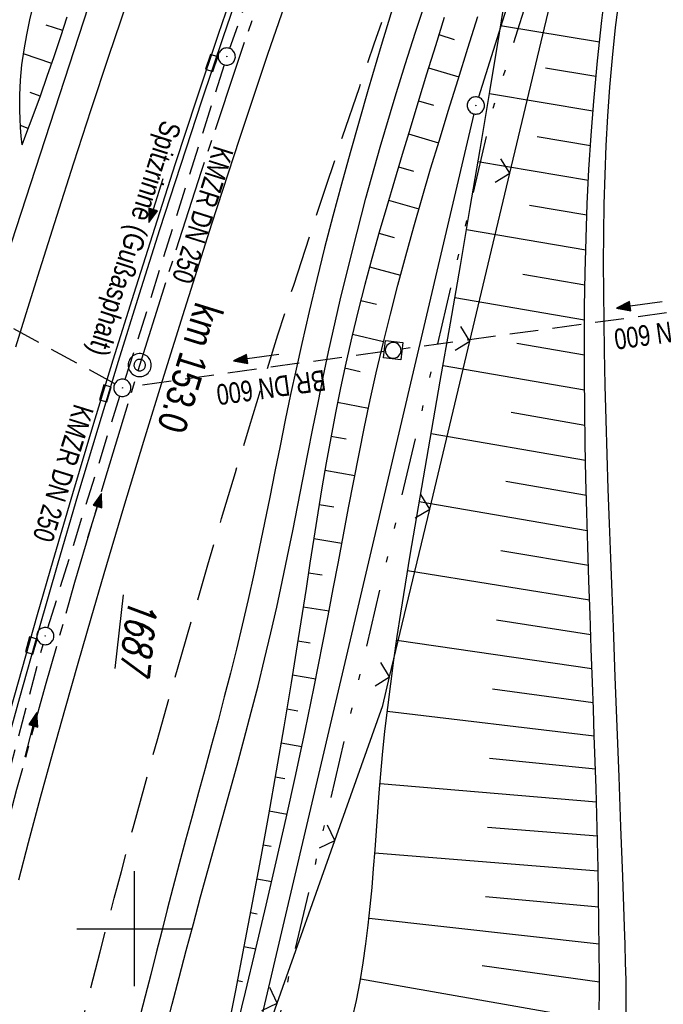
# Model space of a CAD drawing. Extents: x 510637 to 511182, y 471777 to 472747.
# Tile 32 of 42: x 510890 to 510946, y 472393 to 472479. Entities that reach past the tile are written whole.
import ezdxf

# ---------------------------------------------------------------- set-up
doc = ezdxf.new("R2010")
doc.units = 0
doc.header["$LTSCALE"] = 10
doc.header["$MEASUREMENT"] = 0
for name, pattern in [('ACHSE', [5.5, 4, -0.5, 0.5, -0.5]), ('LT00', [0]), ('LT05', [0.7, 0.5, -0.2]), ('LT09', [0.54, 0.2, -0.1, 0.02, -0.1, 0.02, -0.1]), ('STRICHLINIE2', [0.375, 0.25, -0.125])]:
    doc.linetypes.add(name, pattern=pattern)
doc.layers.get('0').update_dxf_attribs({"linetype": 'LT00'})
for name, color, linetype in [('-AX-020', 250, 'ACHSE'), ('-Halt-Pfeil', 4, 'LT00'), ('-Haltung', 182, 'STRICHLINIE2'), ('-Haltungsbeschriftung', 182, 'LT00'), ('-ST-20-1', 250, 'LT00'), ('-ST-20-5', 250, 'LT00'), ('DFK_AB_FLNR', 7, 'Continuous'), ('DFK_AB_L', 21, 'LT00'), ('DFK_AB_P', 7, 'LT00'), ('GEMARKUNGSGRENZE', 3, 'LT09'), ('RINNE_TEXT', 11, 'Continuous'), ('V94_AFBR_BAB', 250, 'LT00'), ('V94_BOESCH', 250, 'LT00'), ('V94_BOSCHUNG', 250, 'LT00'), ('V94_KA_MULD', 182, 'LT00'), ('V94_KA_PRUF', 182, 'LT00'), ('V94_LD_MARK', 250, 'LT00'), ('V94_LG_MARK', 250, 'LT05'), ('V94_RASTER', 250, 'LT00'), ('V94_RINNE', 182, 'LT00'), ('V94_SINKK', 182, 'LT00'), ('V94_ZAUN', 40, 'LT00')]:
    doc.layers.add(name, color=color, linetype=linetype)
doc.styles.add('Arial', font='ARIAL.TTF')
doc.styles.add('Arial Fett', font='txt', dxfattribs={"width": 0.8})
doc.styles.add('Haltungsbeschriftung', font='ARIAL.TTF', dxfattribs={"width": 0.75})
doc.styles.get("Standard").update_dxf_attribs({"font": 'romans.shx'})

# ---------------------------------------------------------------- blocks, each defined once
blk = doc.blocks.new('SYMB0003')
at = {"color": 0, "linetype": 'ByBlock'}
for p, q in [((-0.015712, 0), (0.010166, 0.012015)), ((0, -0.021257), (-0.015712, 0)), ((0.010166, 0.012015), (0, -0.021257))]:
    blk.add_line(p, q, dxfattribs=at)
for points in [[(-0.031395, 0.499013), (-0.093691, 0.491144), (-0.154509, 0.475528), (-0.21289, 0.452414), (-0.267913, 0.422164), (-0.318712, 0.385257), (-0.364484, 0.342274), (-0.404509, 0.293893), (-0.438154, 0.240877), (-0.464888, 0.184062), (-0.484292, 0.124345), (-0.496058, 0.062667), (-0.5, 0)], [(-0.5, 0), (-0.496058, -0.062667), (-0.484292, -0.124345), (-0.464888, -0.184062), (-0.438154, -0.240877), (-0.404509, -0.293893), (-0.364485, -0.342274), (-0.318712, -0.385257), (-0.267914, -0.422164), (-0.21289, -0.452414), (-0.154509, -0.475529), (-0.093691, -0.491144), (-0.031395, -0.499014), (0.031395, -0.499014)], [(0.5, 0), (0.496057, 0.062667), (0.484292, 0.124345), (0.464888, 0.184062), (0.438153, 0.240877), (0.404509, 0.293893), (0.364484, 0.342274), (0.318712, 0.385257), (0.267913, 0.422164), (0.21289, 0.452414), (0.154509, 0.475528), (0.093691, 0.491144), (0.031395, 0.499013), (-0.031395, 0.499013)], [(0.031395, -0.499014), (0.093691, -0.491144), (0.154509, -0.475529), (0.21289, -0.452414), (0.267914, -0.422164), (0.318712, -0.385257), (0.364485, -0.342274), (0.404509, -0.293893), (0.438154, -0.240877), (0.464889, -0.184062), (0.484292, -0.124345), (0.496058, -0.062667), (0.5, 0)]]:
    blk.add_lwpolyline(points, dxfattribs=at)
blk = doc.blocks.new('SYMB0002')
at = {"color": 0, "linetype": 'ByBlock'}
for points in [[(-0.031395, 0.499013), (-0.093691, 0.491144), (-0.154509, 0.475528), (-0.21289, 0.452414), (-0.267913, 0.422164), (-0.318712, 0.385257), (-0.364484, 0.342274), (-0.404509, 0.293893), (-0.438154, 0.240877), (-0.464888, 0.184062), (-0.484292, 0.124345), (-0.496058, 0.062667), (-0.5, 0)], [(0.5, 0), (0.496057, 0.062667), (0.484292, 0.124345), (0.464888, 0.184062), (0.438153, 0.240877), (0.404509, 0.293893), (0.364484, 0.342274), (0.318712, 0.385257), (0.267913, 0.422164), (0.21289, 0.452414), (0.154509, 0.475528), (0.093691, 0.491144), (0.031395, 0.499013), (-0.031395, 0.499013)], [(-0.5, 0), (-0.496058, -0.062667), (-0.484292, -0.124345), (-0.464888, -0.184062), (-0.438154, -0.240877), (-0.404509, -0.293893), (-0.364485, -0.342274), (-0.318712, -0.385257), (-0.267914, -0.422164), (-0.21289, -0.452414), (-0.154509, -0.475529), (-0.093691, -0.491144), (-0.031395, -0.499014), (0.031395, -0.499014)], [(0.031395, -0.499014), (0.093691, -0.491144), (0.154509, -0.475529), (0.21289, -0.452414), (0.267914, -0.422164), (0.318712, -0.385257), (0.364485, -0.342274), (0.404509, -0.293893), (0.438154, -0.240877), (0.464889, -0.184062), (0.484292, -0.124345), (0.496058, -0.062667), (0.5, 0)]]:
    blk.add_lwpolyline(points, dxfattribs=at)
blk = doc.blocks.new('SYMB0024')
at = {"color": 0, "linetype": 'ByBlock'}
for p, q in [((-0.5, 0.5), (0, 0)), ((0, 0), (0.5, 0.5))]:
    blk.add_line(p, q, dxfattribs=at)
blk = doc.blocks.new('SYMB0652')
at = {"color": 0, "linetype": 'ByBlock'}
blk.add_lwpolyline([(-0.15, -0.075), (0.15, -0.075), (0.15, 0.075), (-0.15, 0.075), (-0.15, -0.075)], dxfattribs=at)
blk = doc.blocks.new('SYMB1210')
at = {"color": 0, "linetype": 'ByBlock'}
blk.add_line((0.018815, -0.179014), (0.055623, -0.17119), dxfattribs=at)
for points in [[(-0.2, -0.2), (-0.2, 0.2), (0.2, 0.2), (0.2, -0.2), (-0.2, -0.2)], [(0.018815, 0.179014), (-0.018815, 0.179014), (-0.055623, 0.17119), (-0.09, 0.155885), (-0.120444, 0.133766), (-0.145623, 0.105801), (-0.164438, 0.073213), (-0.176067, 0.037424), (-0.18, 0)], [(-0.18, 0), (-0.176067, -0.037424), (-0.164438, -0.073213), (-0.145623, -0.105801), (-0.120444, -0.133766), (-0.09, -0.155885), (-0.055623, -0.17119), (-0.018815, -0.179014), (0.018815, -0.179014)], [(0.18, 0), (0.176067, 0.037424), (0.164438, 0.073213), (0.145623, 0.105801), (0.120444, 0.133766), (0.09, 0.155885), (0.055623, 0.17119), (0.018815, 0.179014)], [(0.055623, -0.17119), (0.09, -0.155885), (0.120444, -0.133766), (0.145623, -0.105801), (0.164438, -0.073213), (0.176067, -0.037424), (0.18, 0)]]:
    blk.add_lwpolyline(points, dxfattribs=at)
blk = doc.blocks.new('SYMB0070')
at = {"color": 0, "linetype": 'ByBlock'}
for p, q in [((-0.5, 0), (0.2, 0)), ((0.5, 0), (0.2, 0.1)), ((0.2, 0.1), (0.2, 0)), ((0.468, 0), (0.21, 0.086)), ((0.21, 0.086), (0.21, -0.086)), ((0.21, -0.086), (0.468, 0)), ((0.22, -0.072), (0.437, 0)), ((0.23, -0.058), (0.405, 0)), ((0.24, -0.045), (0.374, 0)), ((0.342, 0), (0.25, 0.031)), ((0.25, 0.031), (0.25, -0.031)), ((0.25, -0.031), (0.342, 0)), ((0.26, -0.017), (0.31, 0)), ((0.27, -0.003), (0.279, 0))]:
    blk.add_line(p, q, dxfattribs=at)
for points in [[(0.2, 0), (0.2, -0.1), (0.5, 0)], [(0.437, 0), (0.22, 0.072), (0.22, -0.072)], [(0.405, 0), (0.23, 0.058), (0.23, -0.058)], [(0.374, 0), (0.24, 0.045), (0.24, -0.045)], [(0.31, 0), (0.26, 0.017), (0.26, -0.017)], [(0.279, 0), (0.27, 0.003), (0.27, -0.003)]]:
    blk.add_lwpolyline(points, dxfattribs=at)

msp = doc.modelspace()

# ---------------------------------------------------------------- linework, layer by layer
at = {"layer": '-AX-020', "ltscale": 0.2, "flags": 128}
msp.add_lwpolyline([(511023.585, 472714.433), (511020.976, 472710.349), (511016.012, 472702.431), (511011.117, 472694.472), (511006.29, 472686.471), (511001.532, 472678.429), (510996.842, 472670.347), (510992.223, 472662.225), (510987.672, 472654.063), (510983.192, 472645.863), (510978.782, 472637.625), (510974.443, 472629.349), (510970.175, 472621.036), (510965.978, 472612.687), (510961.853, 472604.303), (510957.799, 472595.883), (510953.818, 472587.43), (510949.91, 472578.942), (510946.074, 472570.422), (510942.311, 472561.868), (510938.622, 472553.283), (510935.007, 472544.666), (510931.465, 472536.02), (510927.997, 472527.343), (510924.604, 472518.636), (510921.286, 472509.901), (510918.042, 472501.138), (510914.874, 472492.347), (510911.781, 472483.529), (510908.763, 472474.686), (510905.821, 472465.817), (510902.956, 472456.923), (510900.166, 472448.004), (510897.454, 472439.062), (510894.817, 472430.098), (510892.258, 472421.111), (510889.776, 472412.102), (510887.37, 472403.073), (510885.043, 472394.023), (510882.792, 472384.954), (510880.62, 472375.866), (510878.525, 472366.759), (510876.509, 472357.635), (510874.57, 472348.494), (510872.71, 472339.337), (510870.929, 472330.164), (510869.226, 472320.976), (510867.602, 472311.774), (510866.056, 472302.558), (510864.59, 472293.33), (510863.202, 472284.089), (510861.894, 472274.837), (510860.665, 472265.574), (510859.516, 472256.301), (510858.445, 472247.018), (510857.455, 472237.726), (510856.544, 472228.427), (510855.712, 472219.119), (510854.96, 472209.806), (510854.288, 472200.485), (510853.696, 472191.159), (510853.184, 472181.829), (510852.752, 472172.495), (510852.399, 472163.157), (510852.127, 472153.817), (510851.934, 472144.475), (510851.822, 472135.131), (510851.789, 472125.787), (510851.836, 472116.443), (510851.964, 472107.1), (510852.009, 472104.711), (510852.237, 472095.37), (510852.543, 472086.03), (510852.927, 472076.694), (510853.387, 472067.361), (510853.922, 472058.032), (510854.53, 472048.707), (510855.21, 472039.388), (510855.961, 472030.074), (510856.782, 472020.766), (510857.671, 472011.464), (510858.627, 472002.169), (510859.649, 471992.88), (510860.734, 471983.599), (510861.883, 471974.326), (510863.094, 471965.06), (510864.364, 471955.802), (510865.694, 471946.554), (510867.082, 471937.313), (510868.525, 471928.081), (510870.024, 471918.857), (510871.577, 471909.643), (510873.182, 471900.438), (510874.839, 471891.241), (510876.545, 471882.054), (510878.3, 471872.876), (510880.102, 471863.708), (510881.95, 471854.548), (510883.842, 471845.397), (510885.778, 471836.255), (510887.756, 471827.123), (510889.775, 471817.999), (510891.834, 471808.885), (510893.93, 471799.779), (510894.29, 471798.245)], dxfattribs=at)
at = {"layer": '-Haltung'}
for p, q in [((510917.717, 472503.191), (510908.287, 472476.519)), ((510898.307, 472447.379), (510847.218, 472475.096)), ((510907.812, 472475.097), (510899.191, 472447.736)), ((510964.844, 472456.082), (510923.252, 472450.385)), ((510921.766, 472450.18), (510899.709, 472447.124)), ((510892.486, 472426.157), (510898.744, 472446.305)), ((510888.034, 472409.531), (510892.071, 472424.716))]:
    msp.add_line(p, q, dxfattribs=at)
at = {"layer": 'DFK_AB_L'}
for p, q in [((510945.255, 472520.945), (510929.916, 472472.275)), ((510929.519, 472470.83), (510902.982, 472358.02))]:
    msp.add_line(p, q, dxfattribs=at)
at = {"layer": 'GEMARKUNGSGRENZE', "ltscale": 2.5, "flags": 128}
msp.add_lwpolyline([(511046.034, 472711.812), (511031.927, 472691.269), (510996.407, 472627.328), (510946.881, 472521.115), (510931.137, 472471.162), (510904.274, 472356.963), (510903.968, 472355.512), (510901.213, 472342.303), (510941.585, 472335.037), (510971.004, 472327.668), (510993.448, 472322.391), (511002.822, 472295.217), (510981.46, 472288.086), (510979.077, 472252.27), (510975.289, 472194.983), (510973.333, 472186.399), (510968.719, 472165.904), (510952.995, 472136.274), (510921.262, 472097.626), (510905.045, 472075.837), (510893.26, 472050.556), (510892.004, 472047.859), (510887.625, 472022.351), (510889.456, 471975.295), (510899.305, 471911.874), (510912.906, 471849.007), (510924.683, 471794.697)], dxfattribs=at)
at = {"layer": 'V94_AFBR_BAB'}
for points in [[(510888.326, 472456.529), (510888.913, 472458.367), (510896.445, 472481.523), (510904.294, 472503.865), (510913.246, 472527.758), (510922.311, 472550.195), (510932.095, 472573.121), (510940.028, 472591.151)], [(510889.953, 472404.256), (510890.804, 472407.487), (510891.855, 472411.397), (510892.926, 472415.302), (510894.016, 472419.201), (510895.123, 472423.096), (510896.246, 472426.987), (510897.382, 472430.873), (510899.092, 472436.634), (510900.829, 472442.387), (510902.594, 472448.131), (510904.387, 472453.866), (510906.748, 472461.264), (510909.158, 472468.646), (510911.619, 472476.011), (510913.538, 472481.641)], [(510902.536, 472390.493), (510903.299, 472393.444), (510903.907, 472395.778), (510904.521, 472398.11), (510905.141, 472400.441), (510905.77, 472402.77), (510906.399, 472405.062), (510907.033, 472407.353), (510907.67, 472409.643), (510908.306, 472411.934), (510908.937, 472414.226), (510909.559, 472416.52), (510910.168, 472418.816), (510910.761, 472421.117), (510911.335, 472423.422), (510911.885, 472425.732), (510912.386, 472427.941), (510912.865, 472430.156), (510913.328, 472432.374), (510913.778, 472434.595), (510914.219, 472436.819), (510914.655, 472439.044), (510915.089, 472441.269), (510915.527, 472443.493), (510915.972, 472445.717), (510916.428, 472447.938), (510916.898, 472450.156), (510917.905, 472454.626), (510918.987, 472459.079), (510920.144, 472463.513), (510921.375, 472467.926), (510922.678, 472472.318), (510923.555, 472475.134), (510924.458, 472477.942), (510925.385, 472480.742)], [(510942.769, 472392.42), (510942.769, 472393.972), (510942.748, 472395.525), (510942.711, 472397.077), (510942.664, 472398.63), (510942.611, 472400.183), (510942.458, 472404.531), (510942.302, 472408.874), (510942.143, 472413.213), (510941.981, 472417.55), (510941.818, 472421.886), (510941.652, 472426.221), (510941.537, 472429.22), (510941.423, 472432.22), (510941.313, 472435.22), (510941.208, 472438.221), (510941.111, 472441.224), (510941.022, 472444.227), (510940.945, 472447.232), (510940.881, 472450.238), (510940.839, 472452.789), (510940.812, 472455.34), (510940.803, 472457.891), (510940.816, 472460.442), (510940.854, 472462.991), (510940.923, 472465.539), (510941.024, 472468.085), (510941.162, 472470.627), (510941.341, 472473.167), (510941.564, 472475.702), (510941.848, 472478.354), (510942.181, 472481)]]:
    msp.add_lwpolyline(points, dxfattribs=at)
at = {"layer": 'V94_BOESCH'}
for points in [[(510918.945, 472392.154), (510919.31, 472393.779), (510919.628, 472395.411), (510919.903, 472397.051), (510920.14, 472398.701), (510920.341, 472400.321), (510920.516, 472401.95), (510920.671, 472403.586), (510920.809, 472405.228), (510920.937, 472406.874), (510921.058, 472408.524), (510921.179, 472410.175), (510921.303, 472411.826), (510921.437, 472413.476), (510921.584, 472415.124), (510921.794, 472417.187), (510922.03, 472419.244), (510922.29, 472421.298), (510922.569, 472423.347), (510922.866, 472425.394), (510923.176, 472427.438), (510923.573, 472429.961), (510923.985, 472432.482), (510924.407, 472435.001), (510924.839, 472437.52), (510925.277, 472440.038), (510925.719, 472442.555), (510926.163, 472445.072), (510926.606, 472447.589), (510927.484, 472452.627), (510928.351, 472457.666), (510929.209, 472462.706), (510930.059, 472467.748), (510930.901, 472472.79), (510931.739, 472477.833), (510932.572, 472482.876)], [(510940.423, 472392.959), (510940.433, 472394.39), (510940.433, 472395.816), (510940.422, 472398.213), (510940.399, 472400.587), (510940.365, 472402.94), (510940.321, 472405.277), (510940.269, 472407.599), (510940.208, 472409.91), (510940.141, 472412.213), (510940.069, 472414.511), (510939.993, 472416.807), (510939.913, 472419.103), (510939.831, 472421.404), (510939.726, 472424.345), (510939.622, 472427.295), (510939.521, 472430.254), (510939.427, 472433.219), (510939.341, 472436.189), (510939.267, 472439.162), (510939.206, 472442.138), (510939.161, 472445.114), (510939.135, 472448.09), (510939.13, 472451.079), (510939.149, 472454.065), (510939.196, 472457.05), (510939.273, 472460.031), (510939.382, 472463.01), (510939.527, 472465.987), (510939.711, 472468.96), (510939.937, 472471.931), (510940.26, 472475.444), (510940.643, 472478.952), (510941.085, 472482.454)], [(510890.246, 472468.154), (510890.181, 472468.9), (510890.121, 472469.647), (510890.073, 472470.393), (510890.042, 472471.138), (510890.041, 472472.455), (510890.107, 472473.771), (510890.234, 472475.083), (510890.415, 472476.393), (510890.646, 472477.699), (510890.92, 472479.001), (510891.231, 472480.299)], [(510890.246, 472468.154), (510890.572, 472468.998), (510890.895, 472469.843), (510891.215, 472470.69), (510891.839, 472472.394), (510892.442, 472474.105), (510893.029, 472475.822), (510893.602, 472477.544), (510894.167, 472479.269)], [(510926.938, 472479.223), (510926.176, 472476.75), (510925.418, 472474.274), (510924.661, 472471.797), (510923.975, 472469.549), (510923.291, 472467.299), (510922.615, 472465.048), (510921.949, 472462.794), (510921.297, 472460.536), (510920.663, 472458.274), (510920.05, 472456.008), (510919.463, 472453.736), (510918.905, 472451.457), (510918.379, 472449.171), (510917.917, 472447.013), (510917.483, 472444.849), (510917.074, 472442.679), (510916.686, 472440.504), (510916.316, 472438.326), (510915.96, 472436.144), (510915.614, 472433.96), (510915.275, 472431.775), (510914.939, 472429.588), (510914.602, 472427.402), (510914.261, 472425.217), (510913.644, 472421.381), (510913.004, 472417.55), (510912.343, 472413.723), (510911.663, 472409.9), (510910.966, 472406.081), (510910.254, 472402.264), (510909.528, 472398.451), (510908.791, 472394.64), (510908.045, 472390.83)], [(510908.747, 472390.7), (510909.667, 472394.478), (510910.576, 472398.259), (510911.471, 472402.043), (510912.348, 472405.831), (510913.207, 472409.622), (510914.045, 472413.419), (510914.858, 472417.22), (510915.646, 472421.028), (510916.405, 472424.841), (510916.858, 472427.191), (510917.302, 472429.543), (510917.743, 472431.895), (510918.184, 472434.247), (510918.628, 472436.599), (510919.079, 472438.949), (510919.542, 472441.296), (510920.02, 472443.64), (510920.517, 472445.98), (510921.036, 472448.315), (510921.635, 472450.867), (510922.263, 472453.412), (510922.918, 472455.951), (510923.598, 472458.484), (510924.301, 472461.011), (510925.023, 472463.532), (510925.764, 472466.049), (510926.52, 472468.561), (510927.289, 472471.069), (510928.144, 472473.811), (510929.008, 472476.549), (510929.879, 472479.285)]]:
    msp.add_lwpolyline(points, dxfattribs=at)
at = {"layer": 'V94_BOSCHUNG'}
for p, q in [((510893.778, 472478.078), (510892.351, 472478.547)), ((510931.851, 472478.515), (510940.433, 472477.088)), ((510926.474, 472477.719), (510927.797, 472477.311)), ((510892.825, 472475.22), (510890.365, 472476.059)), ((510925.592, 472474.844), (510928.219, 472474.05)), ((510935.745, 472474.826), (510940.129, 472474.098)), ((510891.831, 472472.372), (510890.947, 472472.691)), ((510924.715, 472471.975), (510926.02, 472471.58)), ((510930.869, 472472.596), (510939.869, 472471.1)), ((510890.785, 472469.554), (510890.109, 472469.813)), ((510923.84, 472469.105), (510926.446, 472468.318)), ((510935.014, 472468.865), (510939.654, 472468.094)), ((510922.968, 472466.227), (510924.277, 472465.839)), ((510929.879, 472466.678), (510939.48, 472465.082)), ((510922.11, 472463.345), (510924.748, 472462.578)), ((510934.363, 472462.891), (510939.343, 472462.051)), ((510921.272, 472460.449), (510922.604, 472460.077)), ((510928.883, 472460.787), (510939.243, 472459.014)), ((510920.463, 472457.546), (510923.15, 472456.826)), ((510933.779, 472456.905), (510939.176, 472455.968)), ((510927.874, 472454.885), (510939.139, 472452.929)), ((510919.689, 472454.624), (510921.044, 472454.284)), ((510918.961, 472451.692), (510921.68, 472451.054)), ((510933.246, 472450.907), (510939.129, 472449.886)), ((510926.848, 472448.973), (510939.143, 472446.839)), ((510918.286, 472448.746), (510919.643, 472448.451)), ((510917.668, 472445.788), (510920.359, 472445.247)), ((510932.754, 472444.903), (510939.179, 472443.788)), ((510925.809, 472443.064), (510939.233, 472440.734)), ((510917.1, 472442.821), (510918.425, 472442.576)), ((510916.574, 472439.853), (510919.168, 472439.402)), ((510932.296, 472438.893), (510939.302, 472437.677)), ((510916.079, 472436.88), (510917.341, 472436.674)), ((510924.774, 472437.141), (510939.385, 472434.63)), ((510915.607, 472433.91), (510918.048, 472433.526)), ((510931.871, 472432.877), (510939.478, 472431.596)), ((510915.147, 472430.939), (510916.322, 472430.761)), ((510923.765, 472431.146), (510939.577, 472428.591)), ((510914.691, 472427.974), (510916.942, 472427.632)), ((510931.483, 472426.86), (510939.682, 472425.589)), ((510914.229, 472425.016), (510915.301, 472424.847)), ((510922.82, 472425.086), (510939.788, 472422.618)), ((510913.754, 472422.06), (510915.787, 472421.728)), ((510931.14, 472420.844), (510939.893, 472419.665)), ((510913.266, 472419.106), (510914.225, 472418.944)), ((510921.989, 472418.901), (510939.994, 472416.773)), ((510912.764, 472416.149), (510914.566, 472415.844)), ((510930.867, 472414.831), (510940.089, 472413.903)), ((510912.25, 472413.198), (510913.091, 472413.051)), ((510921.366, 472412.623), (510940.176, 472411.029)), ((510911.726, 472410.25), (510913.284, 472409.967)), ((510930.695, 472408.822), (510940.257, 472408.081)), ((510911.191, 472407.303), (510911.907, 472407.169)), ((510920.916, 472406.599), (510940.326, 472405.041)), ((510910.645, 472404.353), (510911.951, 472404.108)), ((510930.532, 472402.818), (510940.381, 472401.92)), ((510910.091, 472401.405), (510910.68, 472401.294)), ((510920.409, 472400.931), (510940.418, 472398.703)), ((510909.529, 472398.458), (510910.577, 472398.261)), ((510930.255, 472396.818), (510940.434, 472395.401)), ((510908.961, 472395.512), (510909.418, 472395.426)), ((510919.67, 472395.647), (510940.408, 472391.996))]:
    msp.add_line(p, q, dxfattribs=at)
at = {"layer": 'V94_LD_MARK'}
for points in [[(510889.718, 472450.58), (510890.754, 472453.932), (510891.798, 472457.281), (510893.265, 472461.93), (510894.752, 472466.573), (510896.261, 472471.209), (510897.792, 472475.837), (510899.348, 472480.457), (510900.62, 472484.175), (510901.908, 472487.887), (510903.209, 472491.595), (510904.523, 472495.298), (510905.848, 472498.998), (510907.182, 472502.694), (510908.631, 472506.678), (510910.091, 472510.657), (510911.563, 472514.632), (510913.049, 472518.602), (510914.55, 472522.566), (510916.069, 472526.523), (510917.827, 472531.036), (510919.608, 472535.54), (510921.412, 472540.035)], [(510922.625, 472480.574), (510921.465, 472476.764), (510920.334, 472472.946), (510919.541, 472470.205), (510918.764, 472467.46), (510918.005, 472464.71), (510917.266, 472461.955), (510916.549, 472459.194), (510915.856, 472456.427), (510915.19, 472453.654), (510914.552, 472450.874), (510914.064, 472448.653), (510913.592, 472446.429), (510913.131, 472444.202), (510912.677, 472441.974), (510912.227, 472439.744), (510911.777, 472437.515), (510911.323, 472435.287), (510910.86, 472433.061), (510910.386, 472430.837), (510909.896, 472428.618), (510909.386, 472426.403), (510908.884, 472424.315), (510908.363, 472422.232), (510907.827, 472420.152), (510907.279, 472418.075), (510906.722, 472416), (510906.159, 472413.927), (510905.592, 472411.854), (510905.025, 472409.782), (510904.461, 472407.709), (510903.903, 472405.634), (510903.353, 472403.557), (510902.866, 472401.679), (510902.385, 472399.799), (510901.908, 472397.919), (510901.433, 472396.038), (510900.956, 472394.157), (510900.351, 472391.789)]]:
    msp.add_lwpolyline(points, dxfattribs=at)
at = {"layer": 'V94_LG_MARK', "flags": 128}
msp.add_lwpolyline([(510871.288, 472264.3), (510871.675, 472267.197), (510872.064, 472270.095), (510872.456, 472272.991), (510872.854, 472275.887), (510873.259, 472278.782), (510873.673, 472281.675), (510874.193, 472285.209), (510874.727, 472288.741), (510875.273, 472292.272), (510875.829, 472295.801), (510876.393, 472299.329), (510876.962, 472302.856), (510877.535, 472306.383), (510877.948, 472308.914), (510878.363, 472311.445), (510878.786, 472313.974), (510879.216, 472316.502), (510879.659, 472319.028), (510880.116, 472321.55), (510880.59, 472324.07), (510881.083, 472326.586), (510881.599, 472329.097), (510890.508, 472371.42), (510891.034, 472373.859), (510891.581, 472376.293), (510892.147, 472378.723), (510892.73, 472381.149), (510893.327, 472383.572), (510893.935, 472385.993), (510894.552, 472388.411), (510895.176, 472390.827), (510895.803, 472393.243), (510896.432, 472395.658), (510897.039, 472397.992), (510897.647, 472400.325), (510898.259, 472402.658), (510898.876, 472404.989), (510899.895, 472408.775), (510900.933, 472412.556), (510901.988, 472416.332), (510903.058, 472420.104), (510904.14, 472423.873), (510905.233, 472427.639), (510906.408, 472431.649), (510907.595, 472435.655), (510908.794, 472439.657), (510910.009, 472443.655), (510911.239, 472447.648), (510912.488, 472451.635), (510913.862, 472455.948), (510915.258, 472460.253), (510916.675, 472464.552), (510918.111, 472468.845), (510919.566, 472473.131), (510920.214, 472475.023), (510920.865, 472476.914), (510921.516, 472478.804)], dxfattribs=at)
at = {"layer": 'V94_RASTER'}
for p, q in [((510900, 472405), (510900, 472395)), ((510895, 472400), (510905, 472400))]:
    msp.add_line(p, q, dxfattribs=at)
at = {"layer": 'V94_RINNE'}
for points in [[(510930.546, 472540.023), (510928.289, 472534.449), (510926.062, 472528.862), (510923.865, 472523.264), (510920.891, 472515.536), (510917.975, 472507.785), (510915.12, 472500.012), (510913.121, 472494.457), (510911.153, 472488.891), (510909.215, 472483.314), (510907.306, 472477.727), (510905.422, 472472.117), (510903.568, 472466.496), (510901.744, 472460.866), (510899.952, 472455.226), (510898.146, 472449.43), (510896.373, 472443.623), (510894.631, 472437.807), (510892.919, 472431.982), (510891.56, 472427.28), (510890.221, 472422.571), (510888.905, 472417.857)], [(510888.439, 472414.215), (510890.053, 472420.091), (510891.701, 472425.958), (510893.383, 472431.816), (510895.102, 472437.671), (510896.854, 472443.515), (510898.639, 472449.35), (510900.454, 472455.176), (510902.234, 472460.786), (510904.042, 472466.387), (510905.882, 472471.977), (510907.753, 472477.557), (510909.284, 472482.043)]]:
    msp.add_lwpolyline(points, dxfattribs=at)
at = {"layer": 'V94_ZAUN'}
for p, q in [((510932.648, 472465.664), (510936.131, 472480.254)), ((510929.165, 472451.074), (510932.648, 472465.664)), ((510925.681, 472436.484), (510929.165, 472451.074)), ((510922.198, 472421.894), (510925.681, 472436.484)), ((510912.427, 472393.544), (510917.443, 472407.68)), ((510907.411, 472379.407), (510912.427, 472393.544))]:
    msp.add_line(p, q, dxfattribs=at)
msp.add_lwpolyline([(510917.443, 472407.68), (510921.605, 472419.408), (510922.198, 472421.894)], dxfattribs=at)

# ---------------------------------------------------------------- block references
at = {"layer": '-Halt-Pfeil', "yscale": 4, "zscale": 4}
for p, xscale, rotation in [((510901.879, 472463.287), 3.999999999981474, 252.5124339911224), ((510943.912, 472454.224), 4.000000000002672, 187.8003839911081), ((510910.6, 472449.643), 3.999999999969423, 187.8868939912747), ((510896.57, 472435.934), 3.999999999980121, 72.74767399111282), ((510891.019, 472416.867), 3.999999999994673, 75.11188399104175)]:
    msp.add_blockref('SYMB0070', p, dxfattribs=dict(at, xscale=xscale, rotation=rotation))
at = {"layer": '-ST-20-1', "rotation": 258.929999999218}
msp.add_blockref('SYMB0002', (510900.472, 472448.994), dxfattribs=at)
at = {"layer": '-ST-20-5', "xscale": 1.999999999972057, "yscale": 2, "zscale": 2, "rotation": 258.9300000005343}
msp.add_blockref('SYMB0002', (510900.472, 472448.994), dxfattribs=at)
at = {"layer": 'DFK_AB_P', "xscale": 1.499999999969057, "yscale": 1.5, "zscale": 1.5, "rotation": 251.2881100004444}
msp.add_blockref('SYMB0003', (510929.69, 472471.56), dxfattribs=at)
at = {"layer": 'V94_KA_MULD', "xscale": 3.799999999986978, "yscale": 3.799999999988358, "zscale": 3.8, "rotation": 263.3409047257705}
msp.add_blockref('SYMB1210', (510922.509, 472450.283), dxfattribs=at)
at = {"layer": 'V94_KA_PRUF', "xscale": 1.500000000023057, "yscale": 1.5, "zscale": 1.5, "rotation": 263.3409047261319}
for p in [(510908.037, 472475.812), (510898.966, 472447.021), (510892.264, 472425.441)]:
    msp.add_blockref('SYMB0003', p, dxfattribs=at)
at = {"layer": 'V94_SINKK', "yscale": 4.5, "zscale": 4.5}
for p, xscale, rotation in [((510906.733, 472475.252), 4.499999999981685, 251.4371395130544), ((510897.485, 472446.533), 4.499999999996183, 253.0185017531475), ((510891.039, 472424.624), 4.500000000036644, 254.1285173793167)]:
    msp.add_blockref('SYMB0652', p, dxfattribs=dict(at, xscale=xscale, rotation=rotation))
at = {"layer": 'V94_ZAUN', "yscale": 2.099999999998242, "zscale": 2.1}
for p, xscale, rotation in [((510932.648, 472465.664), 2.100000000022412, 76.57244399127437), ((510929.165, 472451.074), 2.100000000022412, 76.57244399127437), ((510925.681, 472436.484), 2.100000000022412, 76.57244399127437), ((510922.198, 472421.894), 2.100000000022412, 76.57244399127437), ((510917.443, 472407.68), 2.099999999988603, 70.46501399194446), ((510912.427, 472393.544), 2.099999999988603, 70.46501399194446)]:
    msp.add_blockref('SYMB0024', p, dxfattribs=dict(at, xscale=xscale, rotation=rotation))

# ---------------------------------------------------------------- texts
at = {"layer": '-Haltungsbeschriftung', "style": 'Haltungsbeschriftung', "width": 0.75}
for s, rotation, p in [('KMZR DN 250', 252.51244, (510906.943, 472468.162)), ('BR DN 600', 187.80038, (510951.069, 472453.403)), ('BR DN 600', 187.88689, (510916.499, 472448.591)), ('KMZR DN 250', 252.74767, (510894.787, 472445.703))]:
    msp.add_text(s, height=1.8, rotation=rotation, dxfattribs=at).set_placement(p)
at = {"layer": '-ST-20-5', "style": 'Arial Fett', "width": 0.8}
msp.add_text(' km 153.0', height=2.5, rotation=-107.17693, dxfattribs=at).set_placement((510905.581, 472455.332))
at = {"layer": 'DFK_AB_FLNR', "oblique": 13.754, "width": 0.75}
msp.add_text('%%U1687', height=2.5, rotation=263.3409, dxfattribs=at).set_placement((510899.53, 472428.84))
at = {"layer": 'RINNE_TEXT', "style": 'Arial', "width": 0.8}
msp.add_text('Spitzrinne (Gußasphalt)', height=1.8, rotation=252.39734, dxfattribs=at).set_placement((510902.395, 472470.375))

doc.saveas('drawing.dxf')
